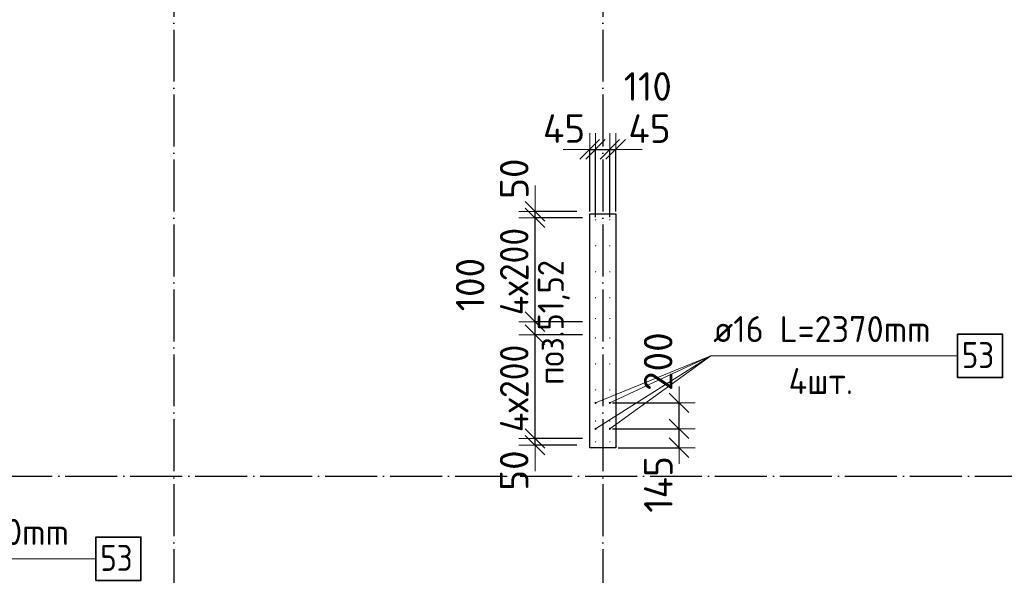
# Model space of a CAD drawing. Header units: millimetres. Extents: x 123094 to 184385, y 26948 to 48500.
# Tile 57 of 108: x 141852 to 149431, y 37637 to 41916. Entities that reach past the tile are written whole.
import ezdxf

# ---------------------------------------------------------------- set-up
doc = ezdxf.new("R2010")
doc.units = ezdxf.units.MM
doc.header["$PDMODE"] = 65
doc.linetypes.add('______11', pattern=[500, 400, -50, 0, -50])
doc.linetypes.add('______5', pattern=[1100, 800, -100, 100, -100])
for name, color, linetype, lineweight in [('Standard', 7, 'Continuous', 25), ('Арм.стержн. Выпуски', 180, 'Continuous', 35), ('Колонна (1)', 7, 'Continuous', 35), ('Размерная линия_ общее', 7, 'Continuous', 13)]:
    doc.layers.add(name, color=color, linetype=linetype, lineweight=lineweight)
doc.layers.add('Осевая линия_ общее', color=7, linetype='______5', lineweight=13, true_color=0xa0a0a0)
doc.styles.add('ISOCPEUR', font='ISOCPEUR')
doc.dimstyles.new('DIMSTYLE_3', dxfattribs={"dimtxt": 220, "dimasz": 250, "dimexe": 0, "dimexo": 0, "dimgap": 110, "dimtad": 2, "dimdec": 0, "dimrnd": 5, "dimzin": 12, "dimdsep": 46, "dimtxsty": 'ISOCPEUR', "dimblk1": 'ALL_ML_STRICH', "dimblk2": 'ALL_ML_STRICH', "dimsah": 1, "dimcen": 0, "dimclrd": 7, "dimclre": 256, "dimclrt": 7, "dimadec": 0, "dimazin": 0, "dimtfac": 1, "dimtdec": 0, "dimtix": 1, "dimtmove": 2, "dimatfit": 3, "dimfxl": 0, "dimtzin": 0, "dimlwd": 0, "dimlwe": -3, "dimarcsym": 0})
doc.dimstyles.new('DIMSTYLE_5', dxfattribs={"dimtxt": 220, "dimasz": 250, "dimexe": 0, "dimexo": 0, "dimgap": 110, "dimtad": 2, "dimdec": 0, "dimrnd": 5, "dimzin": 12, "dimdsep": 46, "dimtxsty": 'ISOCPEUR', "dimblk1": 'ALL_ML_STRICH', "dimblk2": 'ALL_ML_STRICH', "dimsah": 1, "dimcen": 0, "dimclrd": 7, "dimclre": 256, "dimclrt": 7, "dimadec": 0, "dimazin": 0, "dimtfac": 1, "dimtdec": 0, "dimtix": 1, "dimtmove": 2, "dimatfit": 3, "dimfxl": 0, "dimtvp": 1.2, "dimtzin": 0, "dimlwd": 0, "dimlwe": -3, "dimarcsym": 0})

# ---------------------------------------------------------------- blocks, each defined once
blk = doc.blocks.new('ALL_ML_STRICH')
at = {"color": 0, "linetype": 'ByBlock', "lineweight": -2}
for p, q in [((0, -0.5), (0, 0.5)), ((-1, 0), (0.5, 0)), ((-0.3, -0.3), (0.3, 0.3))]:
    blk.add_line(p, q, dxfattribs=at)
blk = doc.blocks.new('*D92')
at = {"layer": 'DEFPOINTS', "color": 7, "linetype": 'Continuous', "lineweight": 13, "transparency": 33554687}
for p in [(146395, 38765), (146440, 38620), (146928, 38620)]:
    blk.add_point(p, dxfattribs=at)
at = {"layer": 'Размерная линия_ общее', "color": 253, "linetype": 'Continuous', "lineweight": -2, "true_color": 0xa0a0a0, "transparency": 33554687}
for p, q in [((146415, 38765), (146928, 38765)), ((146460, 38620), (146928, 38620))]:
    blk.add_line(p, q, dxfattribs=at)
at = {"layer": 'Размерная линия_ общее', "color": 7, "linetype": 'Continuous', "lineweight": -2, "transparency": 33554687}
blk.add_line((146928, 38620), (146928, 38765), dxfattribs=at)
at = {"layer": 'Размерная линия_ общее', "color": 7, "linetype": 'Continuous', "lineweight": 13, "transparency": 33554687, "xscale": 250, "yscale": 250, "zscale": 250}
for p, rotation in [((146928, 38765), 90), ((146928, 38620), 270)]:
    blk.add_blockref('ALL_ML_STRICH', p, dxfattribs=dict(at, rotation=rotation))
at = {"layer": 'Размерная линия_ общее', "color": 7, "linetype": 'Continuous', "lineweight": 13, "transparency": 33554687, "insert": (146768.2, 38337.1), "char_height": 220, "width": 660, "attachment_point": 5, "rotation": 90, "style": 'ISOCPEUR'}
blk.add_mtext('\\A1;{145}', dxfattribs=at)
blk = doc.blocks.new('*D93')
at = {"layer": 'DEFPOINTS', "color": 7, "linetype": 'Continuous', "lineweight": 13, "transparency": 33554687}
for p in [(146395, 38965), (146395, 38765), (146928, 38765)]:
    blk.add_point(p, dxfattribs=at)
at = {"layer": 'Размерная линия_ общее', "color": 253, "linetype": 'Continuous', "lineweight": -2, "true_color": 0xa0a0a0, "transparency": 33554687}
for p, q in [((146415, 38965), (146928, 38965)), ((146415, 38765), (146928, 38765))]:
    blk.add_line(p, q, dxfattribs=at)
at = {"layer": 'Размерная линия_ общее', "color": 7, "linetype": 'Continuous', "lineweight": -2, "transparency": 33554687}
blk.add_line((146928, 38765), (146928, 38965), dxfattribs=at)
at = {"layer": 'Размерная линия_ общее', "color": 7, "linetype": 'Continuous', "lineweight": 13, "transparency": 33554687, "xscale": 250, "yscale": 250, "zscale": 250}
for p, rotation in [((146928, 38965), 90), ((146928, 38765), 270)]:
    blk.add_blockref('ALL_ML_STRICH', p, dxfattribs=dict(at, rotation=rotation))
at = {"layer": 'Размерная линия_ общее', "color": 7, "linetype": 'Continuous', "lineweight": 13, "transparency": 33554687, "insert": (146767, 39282.6), "char_height": 220, "width": 660, "attachment_point": 5, "rotation": 90, "style": 'ISOCPEUR'}
blk.add_mtext('\\A1;{200}', dxfattribs=at)
blk = doc.blocks.new('*D204')
at = {"layer": 'DEFPOINTS', "color": 7, "linetype": 'Continuous', "lineweight": 13, "transparency": 33554687}
for p in [(146240, 40917.6), (146240, 40420), (146285, 40375)]:
    blk.add_point(p, dxfattribs=at)
at = {"layer": 'Размерная линия_ общее', "color": 253, "linetype": 'Continuous', "lineweight": -2, "true_color": 0xa0a0a0, "transparency": 33554687}
for p, q in [((146240, 40440), (146240, 40917.6)), ((146285, 40395), (146285, 40917.6))]:
    blk.add_line(p, q, dxfattribs=at)
at = {"layer": 'Размерная линия_ общее', "color": 7, "linetype": 'Continuous', "lineweight": -2, "transparency": 33554687}
blk.add_line((146240, 40917.6), (146285, 40917.6), dxfattribs=at)
at = {"layer": 'Размерная линия_ общее', "color": 7, "linetype": 'Continuous', "lineweight": 13, "transparency": 33554687, "xscale": 250, "yscale": 250, "zscale": 250}
blk.add_blockref('ALL_ML_STRICH', (146285, 40917.6), dxfattribs=at)
at = {"layer": 'Размерная линия_ общее', "color": 7, "linetype": 'Continuous', "lineweight": 13, "transparency": 33554687, "xscale": 250, "yscale": 250, "zscale": 250, "rotation": 180}
blk.add_blockref('ALL_ML_STRICH', (146240, 40917.6), dxfattribs=at)
at = {"layer": 'Размерная линия_ общее', "color": 7, "linetype": 'Continuous', "lineweight": 13, "transparency": 33554687, "insert": (146042.6, 41077.9), "char_height": 220, "width": 440, "attachment_point": 5, "style": 'ISOCPEUR'}
blk.add_mtext('\\A1;{45}', dxfattribs=at)
blk = doc.blocks.new('*D205')
at = {"layer": 'DEFPOINTS', "color": 7, "linetype": 'Continuous', "lineweight": 13, "transparency": 33554687}
for p in [(146285, 40917.6), (146285, 40375), (146395, 40375)]:
    blk.add_point(p, dxfattribs=at)
at = {"layer": 'Размерная линия_ общее', "color": 253, "linetype": 'Continuous', "lineweight": -2, "true_color": 0xa0a0a0, "transparency": 33554687}
for p, q in [((146285, 40395), (146285, 40917.6)), ((146395, 40395), (146395, 40917.6))]:
    blk.add_line(p, q, dxfattribs=at)
at = {"layer": 'Размерная линия_ общее', "color": 7, "linetype": 'Continuous', "lineweight": -2, "transparency": 33554687}
blk.add_line((146285, 40917.6), (146395, 40917.6), dxfattribs=at)
at = {"layer": 'Размерная линия_ общее', "color": 7, "linetype": 'Continuous', "lineweight": 13, "transparency": 33554687, "xscale": 250, "yscale": 250, "zscale": 250}
blk.add_blockref('ALL_ML_STRICH', (146395, 40917.6), dxfattribs=at)
at = {"layer": 'Размерная линия_ общее', "color": 7, "linetype": 'Continuous', "lineweight": 13, "transparency": 33554687, "xscale": 250, "yscale": 250, "zscale": 250, "rotation": 180}
blk.add_blockref('ALL_ML_STRICH', (146285, 40917.6), dxfattribs=at)
at = {"layer": 'Размерная линия_ общее', "color": 7, "linetype": 'Continuous', "lineweight": 13, "transparency": 33554687, "insert": (146687.4, 41402.2), "char_height": 220, "width": 660, "attachment_point": 5, "style": 'ISOCPEUR'}
blk.add_mtext('\\A1;{110}', dxfattribs=at)
blk = doc.blocks.new('*D206')
at = {"layer": 'DEFPOINTS', "color": 7, "linetype": 'Continuous', "lineweight": 13, "transparency": 33554687}
for p in [(146395, 40917.6), (146440, 40420), (146395, 40375)]:
    blk.add_point(p, dxfattribs=at)
at = {"layer": 'Размерная линия_ общее', "color": 253, "linetype": 'Continuous', "lineweight": -2, "true_color": 0xa0a0a0, "transparency": 33554687}
for p, q in [((146395, 40395), (146395, 40917.6)), ((146440, 40440), (146440, 40917.6))]:
    blk.add_line(p, q, dxfattribs=at)
at = {"layer": 'Размерная линия_ общее', "color": 7, "linetype": 'Continuous', "lineweight": -2, "transparency": 33554687}
blk.add_line((146395, 40917.6), (146440, 40917.6), dxfattribs=at)
at = {"layer": 'Размерная линия_ общее', "color": 7, "linetype": 'Continuous', "lineweight": 13, "transparency": 33554687, "xscale": 250, "yscale": 250, "zscale": 250}
blk.add_blockref('ALL_ML_STRICH', (146440, 40917.6), dxfattribs=at)
at = {"layer": 'Размерная линия_ общее', "color": 7, "linetype": 'Continuous', "lineweight": 13, "transparency": 33554687, "xscale": 250, "yscale": 250, "zscale": 250, "rotation": 180}
blk.add_blockref('ALL_ML_STRICH', (146395, 40917.6), dxfattribs=at)
at = {"layer": 'Размерная линия_ общее', "color": 7, "linetype": 'Continuous', "lineweight": 13, "transparency": 33554687, "insert": (146700.2, 41077.2), "char_height": 220, "width": 440, "attachment_point": 5, "style": 'ISOCPEUR'}
blk.add_mtext('\\A1;{45}', dxfattribs=at)
blk = doc.blocks.new('*D297')
at = {"layer": 'DEFPOINTS', "color": 7, "linetype": 'Continuous', "lineweight": 13, "transparency": 33554687}
for p in [(146285, 38690), (145819, 38640), (146240, 38640)]:
    blk.add_point(p, dxfattribs=at)
at = {"layer": 'Размерная линия_ общее', "color": 253, "linetype": 'Continuous', "lineweight": -2, "true_color": 0xa0a0a0, "transparency": 33554687}
for p, q in [((146185, 38690), (145819, 38690)), ((146140, 38640), (145819, 38640))]:
    blk.add_line(p, q, dxfattribs=at)
at = {"layer": 'Размерная линия_ общее', "color": 7, "linetype": 'Continuous', "lineweight": -2, "transparency": 33554687}
blk.add_line((145819, 38640), (145819, 38690), dxfattribs=at)
at = {"layer": 'Размерная линия_ общее', "color": 7, "linetype": 'Continuous', "lineweight": 13, "transparency": 33554687, "xscale": 250, "yscale": 250, "zscale": 250}
for p, rotation in [((145819, 38640), 270), ((145819, 38690), 90)]:
    blk.add_blockref('ALL_ML_STRICH', p, dxfattribs=dict(at, rotation=rotation))
at = {"layer": 'Размерная линия_ общее', "color": 7, "linetype": 'Continuous', "lineweight": 13, "transparency": 33554687, "insert": (145658.5, 38444), "char_height": 220, "width": 440, "attachment_point": 5, "rotation": 90, "style": 'ISOCPEUR'}
blk.add_mtext('\\A1;{50}', dxfattribs=at)
blk = doc.blocks.new('*D298')
at = {"layer": 'DEFPOINTS', "color": 7, "linetype": 'Continuous', "lineweight": 13, "transparency": 33554687}
for p in [(146285, 39490), (145819, 38690), (146285, 38690)]:
    blk.add_point(p, dxfattribs=at)
at = {"layer": 'Размерная линия_ общее', "color": 253, "linetype": 'Continuous', "lineweight": -2, "true_color": 0xa0a0a0, "transparency": 33554687}
for p, q in [((146185, 39490), (145819, 39490)), ((146185, 38690), (145819, 38690))]:
    blk.add_line(p, q, dxfattribs=at)
at = {"layer": 'Размерная линия_ общее', "color": 7, "linetype": 'Continuous', "lineweight": -2, "transparency": 33554687}
blk.add_line((145819, 38690), (145819, 39490), dxfattribs=at)
at = {"layer": 'Размерная линия_ общее', "color": 7, "linetype": 'Continuous', "lineweight": 13, "transparency": 33554687, "xscale": 250, "yscale": 250, "zscale": 250}
for p, rotation in [((145819, 39490), 90), ((145819, 38690), 270)]:
    blk.add_blockref('ALL_ML_STRICH', p, dxfattribs=dict(at, rotation=rotation))
at = {"layer": 'Размерная линия_ общее', "color": 7, "linetype": 'Continuous', "lineweight": 13, "transparency": 33554687, "insert": (145549, 38740), "char_height": 220, "width": 11, "attachment_point": 1, "rotation": 90, "line_spacing_factor": 0.60241, "style": 'ISOCPEUR'}
blk.add_mtext('\\W0.91;4х200', dxfattribs=at)
blk = doc.blocks.new('*D299')
at = {"layer": 'DEFPOINTS', "color": 7, "linetype": 'Continuous', "lineweight": 13, "transparency": 33554687}
for p in [(146285, 39590), (145819, 39490), (146285, 39490)]:
    blk.add_point(p, dxfattribs=at)
at = {"layer": 'Размерная линия_ общее', "color": 253, "linetype": 'Continuous', "lineweight": -2, "true_color": 0xa0a0a0, "transparency": 33554687}
for p, q in [((146185, 39590), (145819, 39590)), ((146185, 39490), (145819, 39490))]:
    blk.add_line(p, q, dxfattribs=at)
at = {"layer": 'Размерная линия_ общее', "color": 7, "linetype": 'Continuous', "lineweight": -2, "transparency": 33554687}
blk.add_line((145819, 39490), (145819, 39590), dxfattribs=at)
at = {"layer": 'Размерная линия_ общее', "color": 7, "linetype": 'Continuous', "lineweight": 13, "transparency": 33554687, "xscale": 250, "yscale": 250, "zscale": 250}
for p, rotation in [((145819, 39490), 270), ((145819, 39590), 90)]:
    blk.add_blockref('ALL_ML_STRICH', p, dxfattribs=dict(at, rotation=rotation))
at = {"layer": 'Размерная линия_ общее', "color": 7, "linetype": 'Continuous', "lineweight": 13, "transparency": 33554687, "insert": (145320.1, 39876.2), "char_height": 220, "width": 660, "attachment_point": 5, "rotation": 90, "style": 'ISOCPEUR'}
blk.add_mtext('\\A1;{100}', dxfattribs=at)
blk = doc.blocks.new('*D300')
at = {"layer": 'DEFPOINTS', "color": 7, "linetype": 'Continuous', "lineweight": 13, "transparency": 33554687}
for p in [(146285, 40390), (145819, 39590), (146285, 39590)]:
    blk.add_point(p, dxfattribs=at)
at = {"layer": 'Размерная линия_ общее', "color": 253, "linetype": 'Continuous', "lineweight": -2, "true_color": 0xa0a0a0, "transparency": 33554687}
for p, q in [((146185, 40390), (145819, 40390)), ((146185, 39590), (145819, 39590))]:
    blk.add_line(p, q, dxfattribs=at)
at = {"layer": 'Размерная линия_ общее', "color": 7, "linetype": 'Continuous', "lineweight": -2, "transparency": 33554687}
blk.add_line((145819, 39590), (145819, 40390), dxfattribs=at)
at = {"layer": 'Размерная линия_ общее', "color": 7, "linetype": 'Continuous', "lineweight": 13, "transparency": 33554687, "xscale": 250, "yscale": 250, "zscale": 250}
for p, rotation in [((145819, 40390), 90), ((145819, 39590), 270)]:
    blk.add_blockref('ALL_ML_STRICH', p, dxfattribs=dict(at, rotation=rotation))
at = {"layer": 'Размерная линия_ общее', "color": 7, "linetype": 'Continuous', "lineweight": 13, "transparency": 33554687, "insert": (145549, 39640), "char_height": 220, "width": 11, "attachment_point": 1, "rotation": 90, "line_spacing_factor": 0.60241, "style": 'ISOCPEUR'}
blk.add_mtext('\\W0.91;4х200', dxfattribs=at)
blk = doc.blocks.new('*D301')
at = {"layer": 'DEFPOINTS', "color": 7, "linetype": 'Continuous', "lineweight": 13, "transparency": 33554687}
for p in [(146240, 40440), (145819, 40390), (146285, 40390)]:
    blk.add_point(p, dxfattribs=at)
at = {"layer": 'Размерная линия_ общее', "color": 253, "linetype": 'Continuous', "lineweight": -2, "true_color": 0xa0a0a0, "transparency": 33554687}
for p, q in [((146140, 40440), (145819, 40440)), ((146185, 40390), (145819, 40390))]:
    blk.add_line(p, q, dxfattribs=at)
at = {"layer": 'Размерная линия_ общее', "color": 7, "linetype": 'Continuous', "lineweight": -2, "transparency": 33554687}
blk.add_line((145819, 40390), (145819, 40440), dxfattribs=at)
at = {"layer": 'Размерная линия_ общее', "color": 7, "linetype": 'Continuous', "lineweight": 13, "transparency": 33554687, "xscale": 250, "yscale": 250, "zscale": 250}
for p, rotation in [((145819, 40390), 270), ((145819, 40440), 90)]:
    blk.add_blockref('ALL_ML_STRICH', p, dxfattribs=dict(at, rotation=rotation))
at = {"layer": 'Размерная линия_ общее', "color": 7, "linetype": 'Continuous', "lineweight": 13, "transparency": 33554687, "insert": (145659, 40691.8), "char_height": 220, "width": 440, "attachment_point": 5, "rotation": 90, "style": 'ISOCPEUR'}
blk.add_mtext('\\A1;{50}', dxfattribs=at)

msp = doc.modelspace()

# ---------------------------------------------------------------- hatches: boundary and pattern name
at = {"layer": 'Арм.стержн. Выпуски', "linetype": 'Continuous', "lineweight": 35, "transparency": 33554687}
for color, points in [(4, [(146290, 40375), (146289.6, 40376.9), (146288.5, 40378.5), (146286.9, 40379.6), (146285, 40380), (146283.1, 40379.6), (146281.5, 40378.5), (146280.4, 40376.9), (146280, 40375), (146280.4, 40373.1), (146281.5, 40371.5), (146283.1, 40370.4), (146285, 40370), (146286.9, 40370.4), (146288.5, 40371.5), (146289.6, 40373.1)]), (4, [(146400, 40375), (146399.6, 40376.9), (146398.5, 40378.5), (146396.9, 40379.6), (146395, 40380), (146393.1, 40379.6), (146391.5, 40378.5), (146390.4, 40376.9), (146390, 40375), (146390.4, 40373.1), (146391.5, 40371.5), (146393.1, 40370.4), (146395, 40370), (146396.9, 40370.4), (146398.5, 40371.5), (146399.6, 40373.1)]), (4, [(146290, 40175), (146289.6, 40176.9), (146288.5, 40178.5), (146286.9, 40179.6), (146285, 40180), (146283.1, 40179.6), (146281.5, 40178.5), (146280.4, 40176.9), (146280, 40175), (146280.4, 40173.1), (146281.5, 40171.5), (146283.1, 40170.4), (146285, 40170), (146286.9, 40170.4), (146288.5, 40171.5), (146289.6, 40173.1)]), (4, [(146400, 40175), (146399.6, 40176.9), (146398.5, 40178.5), (146396.9, 40179.6), (146395, 40180), (146393.1, 40179.6), (146391.5, 40178.5), (146390.4, 40176.9), (146390, 40175), (146390.4, 40173.1), (146391.5, 40171.5), (146393.1, 40170.4), (146395, 40170), (146396.9, 40170.4), (146398.5, 40171.5), (146399.6, 40173.1)]), (4, [(146290, 39975), (146289.6, 39976.9), (146288.5, 39978.5), (146286.9, 39979.6), (146285, 39980), (146283.1, 39979.6), (146281.5, 39978.5), (146280.4, 39976.9), (146280, 39975), (146280.4, 39973.1), (146281.5, 39971.5), (146283.1, 39970.4), (146285, 39970), (146286.9, 39970.4), (146288.5, 39971.5), (146289.6, 39973.1)]), (4, [(146400, 39975), (146399.6, 39976.9), (146398.5, 39978.5), (146396.9, 39979.6), (146395, 39980), (146393.1, 39979.6), (146391.5, 39978.5), (146390.4, 39976.9), (146390, 39975), (146390.4, 39973.1), (146391.5, 39971.5), (146393.1, 39970.4), (146395, 39970), (146396.9, 39970.4), (146398.5, 39971.5), (146399.6, 39973.1)]), (4, [(146290, 39775), (146289.6, 39776.9), (146288.5, 39778.5), (146286.9, 39779.6), (146285, 39780), (146283.1, 39779.6), (146281.5, 39778.5), (146280.4, 39776.9), (146280, 39775), (146280.4, 39773.1), (146281.5, 39771.5), (146283.1, 39770.4), (146285, 39770), (146286.9, 39770.4), (146288.5, 39771.5), (146289.6, 39773.1)]), (4, [(146400, 39775), (146399.6, 39776.9), (146398.5, 39778.5), (146396.9, 39779.6), (146395, 39780), (146393.1, 39779.6), (146391.5, 39778.5), (146390.4, 39776.9), (146390, 39775), (146390.4, 39773.1), (146391.5, 39771.5), (146393.1, 39770.4), (146395, 39770), (146396.9, 39770.4), (146398.5, 39771.5), (146399.6, 39773.1)]), (4, [(146290, 39615), (146289.6, 39616.9), (146288.5, 39618.5), (146286.9, 39619.6), (146285, 39620), (146283.1, 39619.6), (146281.5, 39618.5), (146280.4, 39616.9), (146280, 39615), (146280.4, 39613.1), (146281.5, 39611.5), (146283.1, 39610.4), (146285, 39610), (146286.9, 39610.4), (146288.5, 39611.5), (146289.6, 39613.1)]), (4, [(146400, 39615), (146399.6, 39616.9), (146398.5, 39618.5), (146396.9, 39619.6), (146395, 39620), (146393.1, 39619.6), (146391.5, 39618.5), (146390.4, 39616.9), (146390, 39615), (146390.4, 39613.1), (146391.5, 39611.5), (146393.1, 39610.4), (146395, 39610), (146396.9, 39610.4), (146398.5, 39611.5), (146399.6, 39613.1)]), (4, [(146290, 39465), (146289.6, 39466.9), (146288.5, 39468.5), (146286.9, 39469.6), (146285, 39470), (146283.1, 39469.6), (146281.5, 39468.5), (146280.4, 39466.9), (146280, 39465), (146280.4, 39463.1), (146281.5, 39461.5), (146283.1, 39460.4), (146285, 39460), (146286.9, 39460.4), (146288.5, 39461.5), (146289.6, 39463.1)]), (4, [(146400, 39465), (146399.6, 39466.9), (146398.5, 39468.5), (146396.9, 39469.6), (146395, 39470), (146393.1, 39469.6), (146391.5, 39468.5), (146390.4, 39466.9), (146390, 39465), (146390.4, 39463.1), (146391.5, 39461.5), (146393.1, 39460.4), (146395, 39460), (146396.9, 39460.4), (146398.5, 39461.5), (146399.6, 39463.1)]), (4, [(146290, 39265), (146289.6, 39266.9), (146288.5, 39268.5), (146286.9, 39269.6), (146285, 39270), (146283.1, 39269.6), (146281.5, 39268.5), (146280.4, 39266.9), (146280, 39265), (146280.4, 39263.1), (146281.5, 39261.5), (146283.1, 39260.4), (146285, 39260), (146286.9, 39260.4), (146288.5, 39261.5), (146289.6, 39263.1)]), (4, [(146400, 39265), (146399.6, 39266.9), (146398.5, 39268.5), (146396.9, 39269.6), (146395, 39270), (146393.1, 39269.6), (146391.5, 39268.5), (146390.4, 39266.9), (146390, 39265), (146390.4, 39263.1), (146391.5, 39261.5), (146393.1, 39260.4), (146395, 39260), (146396.9, 39260.4), (146398.5, 39261.5), (146399.6, 39263.1)]), (4, [(146290, 39065), (146289.6, 39066.9), (146288.5, 39068.5), (146286.9, 39069.6), (146285, 39070), (146283.1, 39069.6), (146281.5, 39068.5), (146280.4, 39066.9), (146280, 39065), (146280.4, 39063.1), (146281.5, 39061.5), (146283.1, 39060.4), (146285, 39060), (146286.9, 39060.4), (146288.5, 39061.5), (146289.6, 39063.1)]), (4, [(146400, 39065), (146399.6, 39066.9), (146398.5, 39068.5), (146396.9, 39069.6), (146395, 39070), (146393.1, 39069.6), (146391.5, 39068.5), (146390.4, 39066.9), (146390, 39065), (146390.4, 39063.1), (146391.5, 39061.5), (146393.1, 39060.4), (146395, 39060), (146396.9, 39060.4), (146398.5, 39061.5), (146399.6, 39063.1)]), (7, [(146293, 38965), (146292.4, 38968.1), (146290.7, 38970.7), (146288.1, 38972.4), (146285, 38973), (146281.9, 38972.4), (146279.3, 38970.7), (146277.6, 38968.1), (146277, 38965), (146277.6, 38961.9), (146279.3, 38959.3), (146281.9, 38957.6), (146285, 38957), (146288.1, 38957.6), (146290.7, 38959.3), (146292.4, 38961.9)]), (7, [(146403, 38965), (146402.4, 38968.1), (146400.7, 38970.7), (146398.1, 38972.4), (146395, 38973), (146391.9, 38972.4), (146389.3, 38970.7), (146387.6, 38968.1), (146387, 38965), (146387.6, 38961.9), (146389.3, 38959.3), (146391.9, 38957.6), (146395, 38957), (146398.1, 38957.6), (146400.7, 38959.3), (146402.4, 38961.9)]), (4, [(146290, 38825), (146289.6, 38826.9), (146288.5, 38828.5), (146286.9, 38829.6), (146285, 38830), (146283.1, 38829.6), (146281.5, 38828.5), (146280.4, 38826.9), (146280, 38825), (146280.4, 38823.1), (146281.5, 38821.5), (146283.1, 38820.4), (146285, 38820), (146286.9, 38820.4), (146288.5, 38821.5), (146289.6, 38823.1)]), (4, [(146400, 38825), (146399.6, 38826.9), (146398.5, 38828.5), (146396.9, 38829.6), (146395, 38830), (146393.1, 38829.6), (146391.5, 38828.5), (146390.4, 38826.9), (146390, 38825), (146390.4, 38823.1), (146391.5, 38821.5), (146393.1, 38820.4), (146395, 38820), (146396.9, 38820.4), (146398.5, 38821.5), (146399.6, 38823.1)]), (7, [(146293, 38765), (146292.4, 38768.1), (146290.7, 38770.7), (146288.1, 38772.4), (146285, 38773), (146281.9, 38772.4), (146279.3, 38770.7), (146277.6, 38768.1), (146277, 38765), (146277.6, 38761.9), (146279.3, 38759.3), (146281.9, 38757.6), (146285, 38757), (146288.1, 38757.6), (146290.7, 38759.3), (146292.4, 38761.9)]), (7, [(146403, 38765), (146402.4, 38768.1), (146400.7, 38770.7), (146398.1, 38772.4), (146395, 38773), (146391.9, 38772.4), (146389.3, 38770.7), (146387.6, 38768.1), (146387, 38765), (146387.6, 38761.9), (146389.3, 38759.3), (146391.9, 38757.6), (146395, 38757), (146398.1, 38757.6), (146400.7, 38759.3), (146402.4, 38761.9)]), (4, [(146290, 38665), (146289.6, 38666.9), (146288.5, 38668.5), (146286.9, 38669.6), (146285, 38670), (146283.1, 38669.6), (146281.5, 38668.5), (146280.4, 38666.9), (146280, 38665), (146280.4, 38663.1), (146281.5, 38661.5), (146283.1, 38660.4), (146285, 38660), (146286.9, 38660.4), (146288.5, 38661.5), (146289.6, 38663.1)]), (4, [(146400, 38665), (146399.6, 38666.9), (146398.5, 38668.5), (146396.9, 38669.6), (146395, 38670), (146393.1, 38669.6), (146391.5, 38668.5), (146390.4, 38666.9), (146390, 38665), (146390.4, 38663.1), (146391.5, 38661.5), (146393.1, 38660.4), (146395, 38660), (146396.9, 38660.4), (146398.5, 38661.5), (146399.6, 38663.1)])]:
    msp.add_hatch(color=color, dxfattribs=at).paths.add_polyline_path(points)

# ---------------------------------------------------------------- linework, layer by layer
at = {"layer": 'Арм.стержн. Выпуски', "color": 7, "linetype": 'Continuous', "lineweight": 13, "transparency": 33554687}
for p, q in [((147171.2, 39326.7), (146285, 38765)), ((147171.2, 39326.7), (146285, 38965)), ((147171.2, 39326.7), (146395, 38965)), ((147171.2, 39326.7), (146395, 38765)), ((147171.2, 39326.7), (149071.2, 39326.7)), ((140539.5, 37764.3), (142439.5, 37764.3))]:
    msp.add_line(p, q, dxfattribs=at)
at = {"layer": 'Арм.стержн. Выпуски', "color": 7, "linetype": 'Continuous', "lineweight": 35, "transparency": 33554687}
for points in [[(149071.2, 39160), (149417.8, 39160), (149417.8, 39493.4), (149071.2, 39493.4), (149071.2, 39160)], [(142439.5, 37597.7), (142786.2, 37597.7), (142786.2, 37931), (142439.5, 37931), (142439.5, 37597.7)]]:
    msp.add_lwpolyline(points, dxfattribs=at)
at = {"layer": 'Колонна (1)', "color": 7, "lineweight": 25, "transparency": 33554687}
for p, q in [((146240, 38620), (146240, 40420)), ((146240, 40420), (146440, 40420)), ((146440, 40420), (146440, 38620)), ((146440, 38620), (146240, 38620))]:
    msp.add_line(p, q, dxfattribs=at)
at = {"layer": 'Колонна (1)', "color": 7, "linetype": 'Continuous', "lineweight": 25, "transparency": 33554687}
for p, q in [((146240, 38620), (146240, 40420)), ((146240, 40420), (146440, 40420)), ((146440, 40420), (146440, 38620)), ((146440, 38620), (146240, 38620))]:
    msp.add_line(p, q, dxfattribs=at)
at = {"layer": 'Осевая линия_ общее', "color": 253, "linetype": '______11', "lineweight": -3, "true_color": 0xa0a0a0, "transparency": 33554687}
for p, q in [((143040, 46340), (143040, 27662.1)), ((146340, 46340), (146340, 27662.1)), ((125200, 38400), (169325.4, 38400))]:
    msp.add_line(p, q, dxfattribs=at)

# ---------------------------------------------------------------- texts
at = {"layer": 'Standard', "color": 7, "linetype": 'Continuous', "lineweight": 13, "transparency": 33554687, "insert": (146087.3, 39104.2), "char_height": 200, "width": 1048.166, "attachment_point": 7, "rotation": 90, "style": 'ISOCPEUR'}
msp.add_mtext('\\A1;{\\fISOCPEUR|i0|b0;\\H200.000000;\\W0.909091;\\C7;поз.51,52}\\P', dxfattribs=at)
at = {"layer": 'Арм.стержн. Выпуски', "color": 7, "linetype": 'Continuous', "lineweight": 25, "transparency": 33554687, "char_height": 200, "attachment_point": 7, "style": 'ISOCPEUR'}
for s, insert, width in [('\\W0.96;ø16 L=2370mm ', (147191.2, 39433.4), 1955.018), ('\\W0.87;53', (149104.5, 39233.4), 367.208), ('\\W0.95;4шт. ', (147771.2, 39033.4), 794.384), ('\\W0.96;ø16 L=2370mm ', (140559.5, 37871), 1955.018), ('\\W0.87;53', (142472.8, 37671), 367.208)]:
    msp.add_mtext(s, dxfattribs=dict(at, insert=insert, width=width))

# ---------------------------------------------------------------- dimensions: what is measured, and where the dimension line sits
at = {"layer": 'Размерная линия_ общее', "color": 7, "linetype": 'Continuous', "lineweight": 13, "transparency": 33554687}
for base, p1, p2, picture, middle in [((146395, 40917.6), (146285, 40395), (146395, 40395), '*D205', (146687.4, 41402.2)), ((146285, 40917.6), (146240, 40440), (146285, 40395), '*D204', (146042.6, 41077.9)), ((146440, 40917.6), (146395, 40395), (146440, 40440), '*D206', (146700.2, 41077.2))]:
    dim = msp.add_linear_dim(base=base, p1=p1, p2=p2, dimstyle='DIMSTYLE_5', override={"dimpost": '<>', "dimclrd": 7, "dimclre": 253, "dimclrt": 7, "dimlwd": 0, "dimlwe": 65533}, dxfattribs=at)
    dim.commit()
    dim.dimension.update_dxf_attribs({"geometry": picture, "text_midpoint": middle, "dimtype": 160})
for base, p1, p2, picture, middle in [((145819, 40440), (146185, 40390), (146140, 40440), '*D301', (145659, 40691.8)), ((145819, 39590), (146185, 39490), (146185, 39590), '*D299', (145320.1, 39876.2)), ((146928, 38965), (146415, 38765), (146415, 38965), '*D93', (146767, 39282.6)), ((145819, 38690), (146140, 38640), (146185, 38690), '*D297', (145658.5, 38444)), ((146928, 38765), (146460, 38620), (146415, 38765), '*D92', (146768.2, 38337.1))]:
    dim = msp.add_linear_dim(base=base, p1=p1, p2=p2, angle=90, dimstyle='DIMSTYLE_5', override={"dimpost": '<>', "dimclrd": 7, "dimclre": 253, "dimclrt": 7, "dimlwd": 0, "dimlwe": 65533}, dxfattribs=at)
    dim.commit()
    dim.dimension.update_dxf_attribs({"geometry": picture, "text_midpoint": middle, "dimtype": 160})
for base, p1, p2, picture, middle in [((145819, 40390), (146185, 39590), (146185, 40390), '*D300', (145709, 39990)), ((145819, 39490), (146185, 38690), (146185, 39490), '*D298', (145709, 39090))]:
    dim = msp.add_linear_dim(base=base, p1=p1, p2=p2, angle=90, text='\\W0.91;4х200', dimstyle='DIMSTYLE_3', override={"dimpost": '<>', "dimclrd": 7, "dimclre": 253, "dimclrt": 7, "dimlwd": 0, "dimlwe": 65533}, dxfattribs=at)
    dim.commit()
    dim.dimension.update_dxf_attribs({"geometry": picture, "text_midpoint": middle, "dimtype": 160})

doc.saveas('drawing.dxf')
